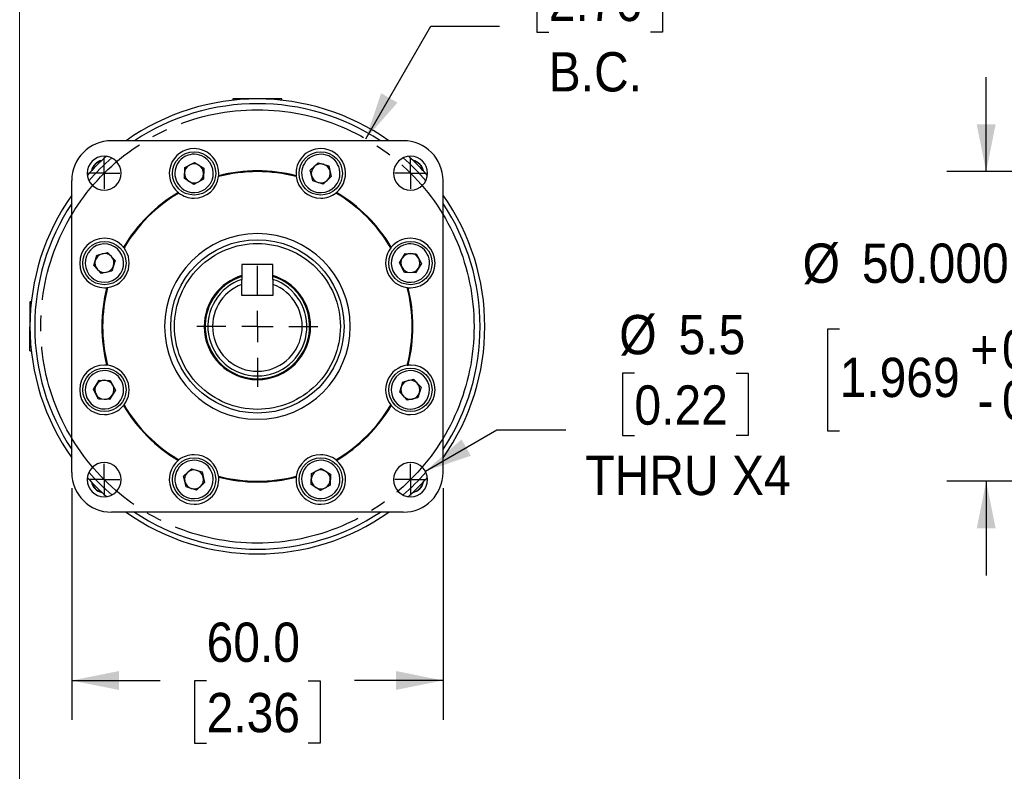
# Model space of a CAD drawing. Header units: millimetres. Extents: x 0 to 559, y 0 to 432.
# Tile 2 of 17: x 0 to 159, y 189 to 310. Entities that reach past the tile are written whole.
import ezdxf

# ---------------------------------------------------------------- set-up
doc = ezdxf.new("R2010")
doc.units = ezdxf.units.MM
doc.header["$LTSCALE"] = 2
doc.linetypes.add('SLD-Center', pattern=[19.05, 15.24, -1.27, 1.27, -1.27])
doc.linetypes.add('SLD-Solid', pattern=[0])
doc.layers.add('CENTER', color=40, linetype='SLD-Center')
doc.layers.add('SLD-0', color=7, linetype='SLD-Solid', lineweight=25)
doc.styles.add('SLDTEXTSTYLE0', font='GOTHIC.TTF', dxfattribs={"width": 0.913})
doc.dimstyles.new('SLDDIMSTYLE4', dxfattribs={"dimtxt": 6.35, "dimasz": 7.62, "dimexe": 0, "dimexo": 0.0625, "dimgap": 1.5875, "dimtad": 0, "dimtih": 1, "dimtoh": 1, "dimdec": 1, "dimrnd": 1e-09, "dimzin": 4, "dimdsep": 46, "dimtxsty": 'SLDTEXTSTYLE0', "dimsah": 1, "dimcen": 0.09, "dimadec": 0, "dimazin": 1, "dimtfac": 1, "dimtdec": 1, "dimtofl": 0, "dimtmove": 0, "dimatfit": 3, "dimfxl": 0, "dimfrac": 2, "dimtolj": 1, "dimtzin": 12, "dimarcsym": 0})
doc.dimstyles.new('SLDDIMSTYLE5', dxfattribs={"dimtxt": 6.35, "dimasz": 7.62, "dimexe": 0, "dimexo": 0.0625, "dimgap": 1.5875, "dimtad": 0, "dimtih": 1, "dimtoh": 1, "dimdec": 3, "dimrnd": 1e-09, "dimzin": 4, "dimdsep": 46, "dimtxsty": 'SLDTEXTSTYLE0', "dimsah": 1, "dimcen": 0.09, "dimadec": 0, "dimazin": 1, "dimtol": 1, "dimtm": 0.026, "dimtfac": 1, "dimtdec": 3, "dimtmove": 0, "dimatfit": 0, "dimfxl": 0, "dimfrac": 2, "dimtolj": 1, "dimtzin": 0, "dimarcsym": 0})
doc.dimstyles.new('SLDDIMSTYLE6', dxfattribs={"dimtxt": 6.35, "dimasz": 7.62, "dimexe": 0, "dimexo": 0.0625, "dimgap": 1.5875, "dimtad": 0, "dimtih": 1, "dimtoh": 1, "dimdec": 1, "dimrnd": 1e-09, "dimzin": 4, "dimdsep": 46, "dimtxsty": 'SLDTEXTSTYLE0', "dimsah": 1, "dimcen": 0, "dimadec": 0, "dimazin": 1, "dimtfac": 1, "dimtdec": 1, "dimtofl": 0, "dimtmove": 0, "dimatfit": 3, "dimfxl": 0, "dimfrac": 2, "dimtolj": 1, "dimtzin": 12, "dimarcsym": 0})
doc.dimstyles.new('SLDDIMSTYLE7', dxfattribs={"dimtxt": 6.35, "dimasz": 7.62, "dimexe": 0, "dimexo": 0.0625, "dimgap": 1.5875, "dimtad": 0, "dimtih": 1, "dimtoh": 1, "dimdec": 1, "dimrnd": 1e-09, "dimzin": 12, "dimdsep": 46, "dimtxsty": 'SLDTEXTSTYLE0', "dimsah": 1, "dimcen": 0, "dimadec": 0, "dimazin": 3, "dimtfac": 1, "dimtdec": 1, "dimtofl": 0, "dimtmove": 0, "dimatfit": 3, "dimfxl": 0, "dimfrac": 2, "dimtolj": 1, "dimtzin": 12, "dimarcsym": 0})

# ---------------------------------------------------------------- blocks, each defined once
blk = doc.blocks.new('Block2')
at = {"color": 7, "linetype": 'SLD-Solid', "lineweight": 18}
blk.add_line((0, 0.01), (0, 431.81), dxfattribs=at)
blk = doc.blocks.new('_D_10')
at = {"layer": 'SLD-0'}
for p, q in [((156.14, 285.86), (156.14, 301.1)), ((196.97, 285.86), (149.79, 285.86)), ((222.84, 285.86), (203.32, 285.86)), ((132.46, 260.44), (130.53, 260.44)), ((130.53, 260.44), (130.53, 244.02)), ((179.82, 260.44), (181.76, 260.44)), ((181.76, 260.44), (181.76, 244.02)), ((130.53, 244.02), (132.46, 244.02)), ((181.76, 244.02), (179.82, 244.02)), ((196.97, 235.86), (149.79, 235.86)), ((156.14, 235.86), (156.14, 220.62)), ((220.54, 235.86), (203.32, 235.86))]:
    blk.add_line(p, q, dxfattribs=at)
for points in [[(156.14, 285.86), (157.67, 293.48), (154.62, 293.48)], [(156.14, 235.86), (154.62, 228.24), (157.67, 228.24)]]:
    blk.add_solid(points, dxfattribs=at)
at = {"layer": 'SLD-0', "char_height": 6.35, "attachment_point": 1, "style": 'SLDTEXTSTYLE0'}
for s, insert in [('0.000', (164.68, 278.89)), ('%%c', (126.49, 274.25)), ('50.000', (136.07, 274.25)), ('0.026', (164.68, 270.68)), ('-', (161.87, 269.84)), ('+', (153.58, 260.34)), ('0.000', (158.71, 260.34)), ('1.969', (132.46, 255.8)), ('0.001', (158.71, 252.13)), ('-', (154.74, 252.13))]:
    blk.add_mtext(s, dxfattribs=dict(at, insert=insert))
blk = doc.blocks.new('_D_15')
at = {"layer": 'SLD-0'}
for p, q in [((85.48, 318.5), (83.54, 318.5)), ((83.54, 318.5), (83.54, 308.41)), ((101.9, 318.5), (103.83, 318.5)), ((103.83, 318.5), (103.83, 308.41)), ((55.91, 291.17), (66.4, 309.34)), ((66.4, 309.34), (77.51, 309.34)), ((83.54, 308.41), (85.48, 308.41)), ((103.83, 308.41), (101.9, 308.41))]:
    blk.add_line(p, q, dxfattribs=at)
blk.add_solid([(55.91, 291.17), (61.04, 297.01), (58.4, 298.53)], dxfattribs=at)
at = {"layer": 'SLD-0', "char_height": 6.35, "attachment_point": 1, "style": 'SLDTEXTSTYLE0'}
for s, insert in [('%%c', (80.69, 327.9)), ('70.0', (90.26, 327.9)), ('2.76', (85.48, 316.53)), ('B.C.', (85.47, 305.16))]:
    blk.add_mtext(s, dxfattribs=dict(at, insert=insert))
blk = doc.blocks.new('_D_16')
at = {"layer": 'SLD-0'}
for p, q in [((8.41, 234.75), (8.41, 197.32)), ((68.41, 234.75), (68.41, 197.32)), ((8.41, 203.67), (22.69, 203.67)), ((30.2, 203.63), (28.26, 203.63)), ((28.26, 203.63), (28.26, 193.55)), ((46.62, 203.63), (48.55, 203.63)), ((48.55, 203.63), (48.55, 193.55)), ((68.41, 203.67), (54.12, 203.67)), ((28.26, 193.55), (30.2, 193.55)), ((48.55, 193.55), (46.62, 193.55))]:
    blk.add_line(p, q, dxfattribs=at)
for points in [[(8.41, 203.67), (16.03, 202.15), (16.03, 205.2)], [(68.41, 203.67), (60.79, 205.2), (60.79, 202.15)]]:
    blk.add_solid(points, dxfattribs=at)
at = {"layer": 'SLD-0', "char_height": 6.35, "attachment_point": 1, "style": 'SLDTEXTSTYLE0'}
for s, insert in [('60.0', (30.2, 213.03)), ('2.36', (30.2, 201.66))]:
    blk.add_mtext(s, dxfattribs=dict(at, insert=insert))
blk = doc.blocks.new('_D_17')
at = {"layer": 'SLD-0'}
for p, q in [((99.32, 253.31), (97.38, 253.31)), ((97.38, 253.31), (97.38, 243.23)), ((115.74, 253.31), (117.67, 253.31)), ((117.67, 253.31), (117.67, 243.23)), ((65.54, 237.49), (77.1, 244.16)), ((77.1, 244.16), (88.21, 244.16)), ((97.38, 243.23), (99.32, 243.23)), ((117.67, 243.23), (115.74, 243.23))]:
    blk.add_line(p, q, dxfattribs=at)
blk.add_solid([(65.54, 237.49), (72.9, 239.98), (71.38, 242.62)], dxfattribs=at)
at = {"layer": 'SLD-0', "char_height": 6.35, "attachment_point": 1, "style": 'SLDTEXTSTYLE0'}
for s, insert in [('%%c', (96.87, 262.71)), ('5.5', (106.45, 262.71)), ('0.22', (99.32, 251.34)), ('THRU X4', (91.39, 239.97))]:
    blk.add_mtext(s, dxfattribs=dict(at, insert=insert))
blk = doc.blocks.new('SW_CENTERMARKSYMBOL_5')
at = {"layer": 'SLD-0', "color": 0}
for q in [(0, 2.54), (-2.54, 0), (0, -2.54), (2.54, 0)]:
    blk.add_line((0, 0), q, dxfattribs=at)
blk = doc.blocks.new('SW_CENTERMARKSYMBOL_6')
at = {"layer": 'SLD-0', "color": 0}
for q in [(0, 2.54), (-2.54, 0), (0, -2.54), (2.54, 0)]:
    blk.add_line((0, 0), q, dxfattribs=at)
blk = doc.blocks.new('SW_CENTERMARKSYMBOL_7')
at = {"layer": 'SLD-0', "color": 0}
for q in [(0, 2.54), (-2.54, 0), (0, -2.54), (2.54, 0)]:
    blk.add_line((0, 0), q, dxfattribs=at)
blk = doc.blocks.new('SW_CENTERMARKSYMBOL_8')
at = {"layer": 'SLD-0', "color": 0}
for q in [(0, 2.54), (-2.54, 0), (0, -2.54), (2.54, 0)]:
    blk.add_line((0, 0), q, dxfattribs=at)
blk = doc.blocks.new('SW_CENTERMARKSYMBOL_9')
at = {"layer": 'SLD-0', "color": 0}
for p, q in [((0, 5.08), (0, 9.778)), ((0, 0), (0, 2.54)), ((-5.08, 0), (-9.778, 0)), ((0, 0), (-2.54, 0)), ((0, 0), (0, -2.54)), ((0, 0), (2.54, 0)), ((5.08, 0), (9.778, 0)), ((0, -5.08), (0, -9.778))]:
    blk.add_line(p, q, dxfattribs=at)

msp = doc.modelspace()

# ---------------------------------------------------------------- linework, layer by layer
for p, q in [((34.4453, 297.6005), (34.449, 297.3913)), ((41.8393, 297.6007), (38.4077, 297.6007)), ((42.3701, 297.6007), (41.8393, 297.6007)), ((42.3665, 297.3913), (42.3701, 297.6007)), ((61.9789, 290.857), (14.8365, 290.857)), ((26.6079, 284.7364), (26.6646, 286.5085)), ((26.6646, 286.5085), (28.2276, 287.3455)), ((28.2276, 287.3455), (29.734, 286.4103)), ((29.734, 286.4103), (29.6773, 284.6382)), ((46.9474, 286.0868), (48.2406, 287.2998)), ((48.2406, 287.2998), (49.9377, 286.7864)), ((49.9377, 286.7864), (50.3416, 285.06)), ((28.1143, 283.8012), (26.6079, 284.7364)), ((47.3514, 284.3604), (46.9474, 286.0868)), ((50.3416, 285.06), (49.0484, 283.8469)), ((8.4103, 237.2884), (8.4103, 284.4308)), ((29.6773, 284.6382), (28.1143, 283.8012)), ((49.0484, 283.8469), (47.3514, 284.3604)), ((68.4051, 237.2884), (68.4051, 284.4308)), ((11.9675, 270.6925), (12.481, 272.3895)), ((12.481, 272.3895), (14.2074, 272.7935)), ((14.2074, 272.7935), (15.4204, 271.5003)), ((61.3494, 271.153), (62.2845, 272.6594)), ((62.2845, 272.6594), (64.0567, 272.6027)), ((64.0567, 272.6027), (64.8937, 271.0397)), ((13.1806, 269.3993), (11.9675, 270.6925)), ((15.4204, 271.5003), (14.907, 269.8032)), ((35.9077, 270.8596), (35.9077, 268.4589)), ((40.9077, 270.8596), (35.9077, 270.8596)), ((40.9077, 268.4589), (40.9077, 270.8596)), ((62.1864, 269.59), (61.3494, 271.153)), ((64.8937, 271.0397), (63.9585, 269.5333)), ((14.907, 269.8032), (13.1806, 269.3993)), ((63.9585, 269.5333), (62.1864, 269.59)), ((35.9077, 265.8596), (35.9077, 267.6521)), ((40.9077, 267.6521), (40.9077, 265.8596)), ((40.9077, 265.8596), (35.9077, 265.8596)), ((1.8761, 264.8183), (1.6668, 264.822)), ((1.6666, 256.8972), (1.6666, 260.8205)), ((1.6666, 256.8972), (1.8759, 256.9008)), ((11.9218, 250.6795), (12.857, 252.1859)), ((12.857, 252.1859), (14.6291, 252.1292)), ((14.6291, 252.1292), (15.4661, 250.5661)), ((61.3951, 250.2189), (61.9085, 251.916)), ((61.9085, 251.916), (63.6349, 252.3199)), ((63.6349, 252.3199), (64.8479, 251.0267)), ((12.7588, 249.1164), (11.9218, 250.6795)), ((15.4661, 250.5661), (14.5309, 249.0598)), ((62.6081, 248.9257), (61.3951, 250.2189)), ((64.8479, 251.0267), (64.3345, 249.3296)), ((14.5309, 249.0598), (12.7588, 249.1164)), ((64.3345, 249.3296), (62.6081, 248.9257)), ((26.4739, 236.6592), (27.767, 237.8722)), ((27.767, 237.8722), (29.4641, 237.3588)), ((29.4641, 237.3588), (29.868, 235.6324)), ((47.0815, 235.3088), (47.1381, 237.081)), ((47.1381, 237.081), (48.7012, 237.9179)), ((48.7012, 237.9179), (50.2076, 236.9828)), ((26.8778, 234.9328), (26.4739, 236.6592)), ((29.868, 235.6324), (28.5749, 234.4194)), ((50.2076, 236.9828), (50.1509, 235.2107)), ((28.5749, 234.4194), (26.8778, 234.9328)), ((48.5878, 234.3737), (47.0815, 235.3088)), ((50.1509, 235.2107), (48.5878, 234.3737)), ((61.9789, 230.8622), (14.8365, 230.8622))]:
    msp.add_line(p, q)
for centre, radius in [((28.171, 285.5734), 3.5), ((48.6445, 285.5734), 3.5), ((13.694, 271.0964), 3.5), ((38.4077, 260.8596), 14), ((63.1215, 271.0964), 3.5), ((13.694, 250.6228), 3.5), ((63.1215, 250.6228), 3.5), ((28.171, 236.1458), 3.5), ((48.6445, 236.1458), 3.5)]:
    msp.add_circle(centre, radius)
for centre, radius, start, end in [((38.4077, 260.8596), 36.7411, 54.731339, 125.268661), ((38.4077, 260.8596), 35.9791, 56.485399, 123.514601), ((14.8365, 284.4308), 6.4262, 90, 180), ((28.171, 285.5734), 4, 90, 230.417994), ((28.171, 285.5734), 4, 354.582006, 90), ((48.6445, 285.5734), 4, 90, 185.417994), ((48.6445, 285.5734), 4, 309.582006, 90), ((61.9789, 284.4308), 6.4262, 0, 90), ((13.659, 285.6083), 2.75, 90, 270), ((38.4077, 260.8596), 36.7411, 131.598451, 138.401549), ((38.4077, 260.8596), 35.9791, 130.849911, 139.150089), ((13.659, 285.6083), 2.75, 270, 90), ((28.171, 285.5734), 3.1, 58.168166, 238.168166), ((28.171, 285.5734), 3.1, 238.168166, 58.168166), ((48.6445, 285.5734), 3.1, 13.168166, 193.168166), ((63.1565, 285.6083), 2.75, 90, 270), ((38.4077, 260.8596), 35.9791, 40.849911, 49.150089), ((38.4077, 260.8596), 36.7411, 41.598451, 48.401549), ((63.1565, 285.6083), 2.75, 270, 90), ((13.659, 285.6083), 2.1, 100.056498, 169.943508), ((13.659, 285.6083), 2.055, 102.031201, 167.968804), ((28.171, 285.5734), 1.5355, 118.168166, 178.168166), ((28.171, 285.5734), 1.5355, 58.168166, 118.168166), ((28.171, 285.5734), 1.5355, 358.168166, 58.168166), ((48.6445, 285.5734), 1.5355, 133.168166, 193.168166), ((48.6445, 285.5734), 1.5355, 73.168166, 133.168166), ((48.6445, 285.5734), 1.5355, 13.168166, 73.168166), ((63.1565, 285.6083), 2.1, 10.056498, 79.943508), ((63.1565, 285.6083), 2.055, 12.031201, 77.968804), ((28.171, 285.5734), 1.5355, 178.168166, 238.168166), ((28.171, 285.5734), 4, 270, 352.635164), ((28.171, 285.5734), 1.5355, 298.168166, 358.168166), ((38.4077, 260.8596), 25, 90, 104.52434), ((38.4077, 260.8596), 25, 75.47566, 90), ((48.6445, 285.5734), 4, 187.364836, 270), ((48.6445, 285.5734), 3.1, 193.168166, 13.168166), ((48.6445, 285.5734), 1.5355, 193.168166, 253.168166), ((48.6445, 285.5734), 1.5355, 313.168166, 13.168166), ((28.171, 285.5734), 1.5355, 238.168166, 298.168166), ((48.6445, 285.5734), 1.5355, 253.168166, 313.168166), ((38.4077, 260.8596), 36.7411, 144.731339, 180), ((38.4077, 260.8596), 25, 120.47566, 149.52434), ((28.171, 285.5734), 4, 232.364836, 270), ((48.6445, 285.5734), 4, 270, 307.635164), ((38.4077, 260.8596), 25, 30.47566, 59.52434), ((38.4077, 260.8596), 36.7411, 324.731339, 35.268661), ((38.4077, 260.8596), 35.9791, 146.485399, 180), ((38.4077, 260.8596), 35.9791, 326.485399, 33.514601), ((38.4077, 260.8596), 14.9992, 90, 270), ((38.4077, 260.8596), 14.9992, 270, 90), ((13.694, 271.0964), 4, 90, 270), ((13.694, 271.0964), 3.1, 103.168166, 283.168166), ((13.694, 271.0964), 3.1, 283.168166, 103.168166), ((13.694, 271.0964), 4, 39.582006, 90), ((63.1215, 271.0964), 4, 90, 140.417994), ((63.1215, 271.0964), 3.1, 328.168166, 148.168166), ((63.1215, 271.0964), 4, 270, 90), ((13.694, 271.0964), 1.5355, 103.168166, 163.168166), ((13.694, 271.0964), 1.5355, 43.168166, 103.168166), ((13.694, 271.0964), 4, 277.364836, 37.635164), ((13.694, 271.0964), 1.5355, 343.168166, 43.168166), ((63.1215, 271.0964), 4, 142.364836, 262.635164), ((63.1215, 271.0964), 3.1, 148.168166, 328.168166), ((63.1215, 271.0964), 1.5355, 88.168166, 148.168166), ((63.1215, 271.0964), 1.5355, 28.168166, 88.168166), ((13.694, 271.0964), 1.5355, 163.168166, 223.168166), ((13.694, 271.0964), 1.5355, 283.168166, 343.168166), ((63.1215, 271.0964), 1.5355, 148.168166, 208.168166), ((63.1215, 271.0964), 1.5355, 328.168166, 28.168166), ((13.694, 271.0964), 1.5355, 223.168166, 283.168166), ((38.4077, 260.8596), 8.6, 106.899729, 180), ((38.4077, 260.8596), 8.4836, 107.138723, 180), ((38.4077, 260.8596), 8.4836, 180, 72.861277), ((38.4077, 260.8596), 8.4464, 107.216622, 72.783378), ((38.4077, 260.8596), 8.6, 0, 73.100271), ((63.1215, 271.0964), 1.5355, 208.168166, 268.168166), ((63.1215, 271.0964), 1.5355, 268.168166, 328.168166), ((38.4077, 260.8596), 8, 108.209957, 71.790043), ((38.4077, 260.8596), 7.238, 110.206171, 69.793829), ((38.4077, 260.8596), 25, 165.47566, 194.52434), ((13.694, 271.0964), 4, 270, 275.417994), ((38.4077, 260.8596), 25, 345.47566, 14.52434), ((63.1215, 271.0964), 4, 264.582006, 270), ((38.4077, 260.8596), 36.7411, 180, 215.268661), ((38.4077, 260.8596), 35.9791, 180, 213.514601), ((38.4077, 260.8596), 8.6, 180, 0), ((13.694, 250.6228), 4, 90, 270), ((13.694, 250.6228), 4, 84.582006, 90), ((13.694, 250.6228), 4, 322.364836, 82.635164), ((63.1215, 250.6228), 4, 97.364836, 217.635164), ((63.1215, 250.6228), 4, 90, 95.417994), ((63.1215, 250.6228), 4, 270, 90), ((13.694, 250.6228), 3.1, 328.168166, 148.168166), ((63.1215, 250.6228), 3.1, 103.168166, 283.168166), ((63.1215, 250.6228), 3.1, 283.168166, 103.168166), ((13.694, 250.6228), 3.1, 148.168166, 328.168166), ((13.694, 250.6228), 1.5355, 148.168166, 208.168166), ((13.694, 250.6228), 1.5355, 88.168166, 148.168166), ((13.694, 250.6228), 1.5355, 28.168166, 88.168166), ((13.694, 250.6228), 1.5355, 328.168166, 28.168166), ((63.1215, 250.6228), 1.5355, 103.168166, 163.168166), ((63.1215, 250.6228), 1.5355, 43.168166, 103.168166), ((63.1215, 250.6228), 1.5355, 343.168166, 43.168166), ((13.694, 250.6228), 1.5355, 208.168166, 268.168166), ((13.694, 250.6228), 1.5355, 268.168166, 328.168166), ((63.1215, 250.6228), 1.5355, 163.168166, 223.168166), ((63.1215, 250.6228), 1.5355, 283.168166, 343.168166), ((38.4077, 260.8596), 25, 210.47566, 239.52434), ((38.4077, 260.8596), 25, 300.47566, 329.52434), ((63.1215, 250.6228), 1.5355, 223.168166, 283.168166), ((13.694, 250.6228), 4, 270, 320.417994), ((63.1215, 250.6228), 4, 219.582006, 270), ((13.659, 236.1108), 2.75, 90, 270), ((13.659, 236.1108), 2.75, 270, 90), ((28.171, 236.1458), 4, 129.582006, 270), ((28.171, 236.1458), 3.1, 13.168166, 193.168166), ((28.171, 236.1458), 4, 90, 127.635164), ((28.171, 236.1458), 4, 7.364836, 90), ((48.6445, 236.1458), 4, 90, 172.635164), ((48.6445, 236.1458), 3.1, 58.168166, 238.168166), ((48.6445, 236.1458), 3.1, 238.168166, 58.168166), ((48.6445, 236.1458), 4, 52.364836, 90), ((48.6445, 236.1458), 4, 270, 50.417994), ((63.1565, 236.1108), 2.75, 90, 270), ((63.1565, 236.1108), 2.75, 270, 90), ((14.8365, 237.2884), 6.4262, 180, 270), ((38.4077, 260.8596), 35.9791, 220.849911, 229.150089), ((28.171, 236.1458), 1.5355, 133.168166, 193.168166), ((28.171, 236.1458), 1.5355, 73.168166, 133.168166), ((28.171, 236.1458), 1.5355, 13.168166, 73.168166), ((48.6445, 236.1458), 1.5355, 118.168166, 178.168166), ((48.6445, 236.1458), 1.5355, 58.168166, 118.168166), ((48.6445, 236.1458), 1.5355, 358.168166, 58.168166), ((38.4077, 260.8596), 35.9791, 310.849911, 319.150089), ((61.9789, 237.2884), 6.4262, 270, 0), ((38.4077, 260.8596), 36.7411, 221.598451, 228.401549), ((13.659, 236.1108), 2.1, 190.056498, 259.943508), ((13.659, 236.1108), 2.055, 192.031201, 257.968804), ((28.171, 236.1458), 3.1, 193.168166, 13.168166), ((28.171, 236.1458), 1.5355, 193.168166, 253.168166), ((28.171, 236.1458), 4, 270, 5.417994), ((28.171, 236.1458), 1.5355, 313.168166, 13.168166), ((38.4077, 260.8596), 25, 255.47566, 284.52434), ((48.6445, 236.1458), 4, 174.582006, 270), ((48.6445, 236.1458), 1.5355, 178.168166, 238.168166), ((48.6445, 236.1458), 1.5355, 298.168166, 358.168166), ((38.4077, 260.8596), 36.7411, 311.598451, 318.401549), ((63.1565, 236.1109), 2.1, 280.056498, 349.943508), ((63.1565, 236.1109), 2.055, 282.031201, 347.968804), ((28.171, 236.1458), 1.5355, 253.168166, 313.168166), ((48.6445, 236.1458), 1.5355, 238.168166, 298.168166), ((38.4077, 260.8596), 36.7411, 234.731339, 305.268661), ((38.4077, 260.8596), 35.9791, 236.485399, 303.514601)]:
    msp.add_arc(centre, radius, start, end)
for points, knots in [([(38.4077, 297.6007), (38.0619, 297.6007), (37.3701, 297.6007), (36.4036, 297.6006), (35.5723, 297.6006), (34.9396, 297.6005), (34.524, 297.6005), (34.4717, 297.6005), (34.4455, 297.6005)], [0, 0, 0, 0, 0.1667043, 0.33340857, 0.50011282, 0.66681704, 0.83352124, 1, 1, 1, 1]), ([(32.138, 285.0606), (32.1381, 285.0615), (32.1384, 285.0633), (32.1403, 285.0777), (32.1429, 285.1013), (32.148, 285.1401), (32.1511, 285.1744), (32.1531, 285.1957)], [0, 0, 0, 0, 0.15664922, 0.32320714, 0.50104801, 0.69104495, 1, 1, 1, 1]), ([(44.6775, 285.0606), (44.6774, 285.0615), (44.6772, 285.0632), (44.6753, 285.0781), (44.6721, 285.1044), (44.6675, 285.144), (44.6641, 285.1784), (44.6624, 285.1957)], [0, 0, 0, 0, 0.16742466, 0.32978035, 0.50084907, 0.74877833, 1, 1, 1, 1]), ([(25.7284, 282.4057), (25.7277, 282.4062), (25.7264, 282.4073), (25.7145, 282.4165), (25.6937, 282.4328), (25.6624, 282.4576), (25.6357, 282.4795), (25.6222, 282.4905)], [0, 0, 0, 0, 0.167424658, 0.329780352, 0.500849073, 0.74877833, 1, 1, 1, 1]), ([(51.087, 282.4057), (51.0878, 282.4062), (51.0892, 282.4073), (51.1008, 282.4162), (51.1193, 282.4309), (51.1503, 282.4548), (51.1768, 282.4769), (51.1933, 282.4905)], [0, 0, 0, 0, 0.156649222, 0.32320714, 0.501048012, 0.691044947, 1, 1, 1, 1]), ([(16.8616, 273.5389), (16.8611, 273.5396), (16.86, 273.5411), (16.8511, 273.5526), (16.8364, 273.5711), (16.8125, 273.6022), (16.7905, 273.6287), (16.7768, 273.6451)], [0, 0, 0, 0, 0.156649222, 0.323207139, 0.501048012, 0.691044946, 1, 1, 1, 1]), ([(25.0077, 260.8596), (25.0077, 264.4134), (26.4196, 267.8219), (31.4454, 272.8477), (34.8539, 274.2596), (41.9615, 274.2596), (45.3701, 272.8477), (50.3959, 267.8219), (51.8077, 264.4134), (51.8077, 260.8596)], [0, 0, 0, 0, 0.25, 0.25, 0.5, 0.5, 0.75, 0.75, 1, 1, 1, 1]), ([(59.9539, 273.5389), (59.9544, 273.5396), (59.9555, 273.541), (59.9646, 273.5528), (59.9809, 273.5737), (60.0057, 273.6049), (60.0276, 273.6317), (60.0387, 273.6451)], [0, 0, 0, 0, 0.167424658, 0.329780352, 0.500849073, 0.74877833, 1, 1, 1, 1]), ([(35.9077, 267.6521), (35.9077, 267.7835), (35.9077, 268.053), (35.9077, 268.3213), (35.9077, 268.4589)], [0, 0, 0, 0, 0.48725994, 1, 1, 1, 1]), ([(40.9077, 268.4589), (40.9077, 268.3213), (40.9077, 268.053), (40.9077, 267.7835), (40.9077, 267.6521)], [0, 0, 0, 0, 0.51274006, 1, 1, 1, 1]), ([(14.2067, 267.1294), (14.2058, 267.1293), (14.2041, 267.129), (14.1892, 267.1271), (14.163, 267.1239), (14.1233, 267.1193), (14.0889, 267.1159), (14.0716, 267.1142)], [0, 0, 0, 0, 0.16742466, 0.32978035, 0.50084907, 0.74877833, 1, 1, 1, 1]), ([(62.6088, 267.1294), (62.6096, 267.1292), (62.6114, 267.129), (62.6259, 267.1271), (62.6494, 267.1244), (62.6882, 267.1193), (62.7226, 267.1162), (62.7438, 267.1142)], [0, 0, 0, 0, 0.156649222, 0.32320714, 0.501048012, 0.691044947, 1, 1, 1, 1]), ([(1.6668, 264.8218), (1.6668, 264.8219), (1.6668, 264.8472), (1.6668, 264.7587), (1.6668, 264.5461), (1.6668, 264.173), (1.6669, 263.6775), (1.6669, 263.0723), (1.6669, 262.3824), (1.6669, 261.6338), (1.6669, 261.1149), (1.6669, 260.8555)], [0, 0, 0, 0, 0.000330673, 0.125289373, 0.250248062, 0.375206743, 0.500165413, 0.625124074, 0.750082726, 0.875041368, 1, 1, 1, 1]), ([(51.8077, 260.8596), (51.8077, 257.3058), (50.3959, 253.8973), (45.3701, 248.8714), (41.9615, 247.4596), (34.8539, 247.4596), (31.4454, 248.8714), (26.4196, 253.8973), (25.0077, 257.3058), (25.0077, 260.8596)], [0, 0, 0, 0, 0.25, 0.25, 0.5, 0.5, 0.75, 0.75, 1, 1, 1, 1]), ([(14.2067, 254.5898), (14.2059, 254.5899), (14.2041, 254.5902), (14.1896, 254.5921), (14.1661, 254.5948), (14.1272, 254.5998), (14.0929, 254.603), (14.0716, 254.6049)], [0, 0, 0, 0, 0.15664922, 0.32320714, 0.50104801, 0.69104495, 1, 1, 1, 1]), ([(62.6088, 254.5898), (62.6096, 254.5899), (62.6114, 254.5901), (62.6263, 254.592), (62.6525, 254.5953), (62.6922, 254.5998), (62.7265, 254.6032), (62.7438, 254.6049)], [0, 0, 0, 0, 0.16742466, 0.32978035, 0.50084907, 0.74877833, 1, 1, 1, 1]), ([(16.8616, 248.1803), (16.8611, 248.1796), (16.86, 248.1782), (16.8508, 248.1663), (16.8345, 248.1455), (16.8097, 248.1142), (16.7878, 248.0875), (16.7768, 248.0741)], [0, 0, 0, 0, 0.16742466, 0.32978035, 0.50084907, 0.74877833, 1, 1, 1, 1]), ([(59.9539, 248.1803), (59.9544, 248.1796), (59.9554, 248.1781), (59.9643, 248.1666), (59.9791, 248.148), (60.003, 248.117), (60.025, 248.0905), (60.0387, 248.0741)], [0, 0, 0, 0, 0.156649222, 0.323207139, 0.501048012, 0.691044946, 1, 1, 1, 1]), ([(25.7284, 239.3135), (25.7277, 239.313), (25.7263, 239.3119), (25.7147, 239.303), (25.6962, 239.2882), (25.6651, 239.2644), (25.6386, 239.2423), (25.6222, 239.2287)], [0, 0, 0, 0, 0.15664922, 0.32320714, 0.50104801, 0.69104495, 1, 1, 1, 1]), ([(51.087, 239.3135), (51.0877, 239.3129), (51.0891, 239.3119), (51.101, 239.3027), (51.1218, 239.2864), (51.1531, 239.2616), (51.1798, 239.2397), (51.1933, 239.2287)], [0, 0, 0, 0, 0.16742466, 0.32978035, 0.50084907, 0.74877833, 1, 1, 1, 1]), ([(32.138, 236.6586), (32.1381, 236.6577), (32.1383, 236.656), (32.1402, 236.6411), (32.1434, 236.6148), (32.148, 236.5752), (32.1514, 236.5408), (32.1531, 236.5235)], [0, 0, 0, 0, 0.16742466, 0.32978035, 0.50084907, 0.74877833, 1, 1, 1, 1]), ([(44.6775, 236.6586), (44.6774, 236.6577), (44.6771, 236.6559), (44.6752, 236.6414), (44.6726, 236.6179), (44.6675, 236.5791), (44.6643, 236.5448), (44.6624, 236.5235)], [0, 0, 0, 0, 0.15664922, 0.32320714, 0.50104801, 0.69104495, 1, 1, 1, 1])]:
    msp.add_open_spline(points, degree=3, knots=knots)
for points in [[(38.4077, 285.9866), (36.2979, 285.9866), (34.1965, 285.7209), (32.1531, 285.1957)], [(44.6624, 285.1957), (42.619, 285.7209), (40.5176, 285.9866), (38.4077, 285.9866)], [(25.6222, 282.4905), (21.9753, 280.3349), (18.9324, 277.2921), (16.7768, 273.6451)], [(60.0387, 273.6451), (57.883, 277.2921), (54.8402, 280.3349), (51.1933, 282.4905)], [(14.0716, 267.1142), (13.0171, 263.0112), (13.0171, 258.708), (14.0716, 254.6049)], [(62.7438, 254.6049), (63.7984, 258.708), (63.7984, 263.0112), (62.7438, 267.1142)], [(16.7768, 248.0741), (18.9324, 244.4271), (21.9753, 241.3843), (25.6222, 239.2287)], [(51.1933, 239.2287), (54.8402, 241.3843), (57.883, 244.4271), (60.0387, 248.0741)], [(32.1531, 236.5235), (36.2561, 235.469), (40.5593, 235.469), (44.6624, 236.5235)]]:
    msp.add_open_spline(points, degree=3)
at = {"layer": 'CENTER', "linetype": 'SLD-Center'}
msp.add_circle((38.4077, 260.8596), 35, dxfattribs=at)

# ---------------------------------------------------------------- block references
at = {"color": 7, "linetype": 'Continuous'}
msp.add_blockref('Block2', (0, 0), dxfattribs=at)
at = {"layer": 'SLD-0'}
for name, p in [('SW_CENTERMARKSYMBOL_5', (13.659, 285.6083)), ('SW_CENTERMARKSYMBOL_6', (63.1565, 285.6083)), ('SW_CENTERMARKSYMBOL_9', (38.4077, 260.8596)), ('SW_CENTERMARKSYMBOL_8', (13.659, 236.1108)), ('SW_CENTERMARKSYMBOL_7', (63.1565, 236.1108))]:
    msp.add_blockref(name, p, dxfattribs=at)

# ---------------------------------------------------------------- dimensions: what is measured, and where the dimension line sits
for p1, p2, text, dimstyle, picture, middle in [((20.9077, 230.5487), (55.9077, 291.1705), '<>\\PB.C.', 'SLDDIMSTYLE6', '_D_15', (93.6874, 313.4547)), ((60.7749, 234.7358), (65.538, 237.4858), '<>\\PTHRU X4', 'SLDDIMSTYLE7', '_D_17', (107.5268, 248.2708))]:
    dim = msp.add_diameter_dim_2p(p1=p1, p2=p2, text=text, dimstyle=dimstyle, dxfattribs=at)
    dim.commit()
    dim.dimension.update_dxf_attribs({"geometry": picture, "text_midpoint": middle, "dimtype": 163})
dim = msp.add_linear_dim(base=(156.1435, 235.8596), p1=(225.3798, 285.8596), p2=(226.8276, 235.8596), angle=90, text='%%c<>', dimstyle='SLDDIMSTYLE5', dxfattribs=at)
dim.commit()
dim.dimension.update_dxf_attribs({"geometry": '_D_10', "text_midpoint": (156.1435, 260.8596), "dimtype": 160})
dim = msp.add_linear_dim(base=(8.4103, 203.6742), p1=(68.4051, 237.2884), p2=(8.4103, 237.2884), dimstyle='SLDDIMSTYLE4', dxfattribs=at)
dim.commit()
dim.dimension.update_dxf_attribs({"geometry": '_D_16', "text_midpoint": (38.4077, 203.6742), "dimtype": 160})

doc.saveas('drawing.dxf')
